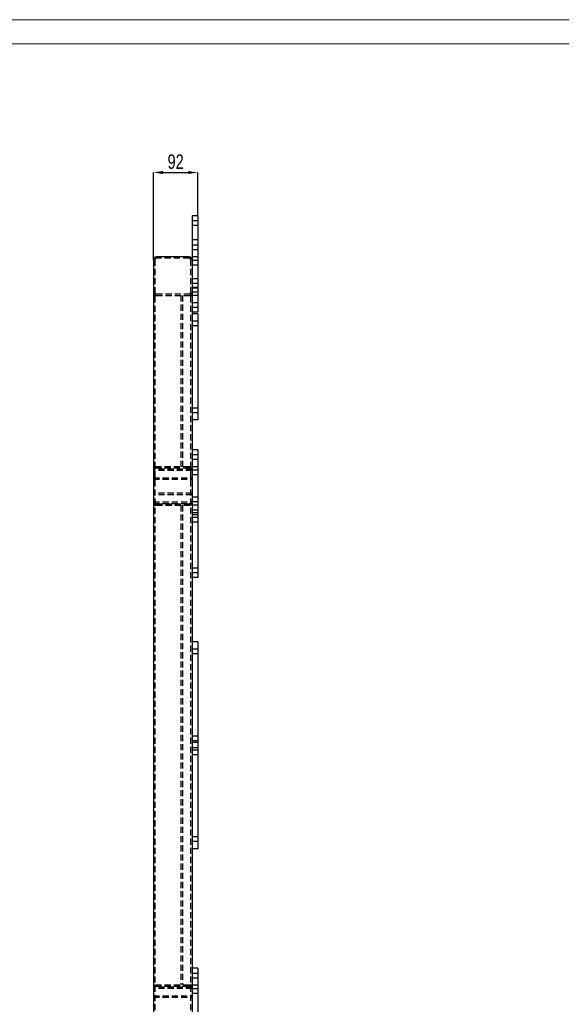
# Model space of a CAD drawing. Header units: millimetres. Extents: x 0 to 841, y 0 to 594.
# Tile 15 of 17: x 342 to 455, y 390 to 594. Entities that reach past the tile are written whole.
import ezdxf

# ---------------------------------------------------------------- set-up
doc = ezdxf.new("R2010")
doc.units = ezdxf.units.MM
doc.header["$PDSIZE"] = -1
doc.linetypes.add('HIDDEN', pattern=[1.905, 1.27, -0.635])
for name, color, linetype in [('COTES', 1, 'Continuous'), ('TRAIT-FINS', 9, 'Continuous'), ('TRAIT-TIRET', 2, 'HIDDEN')]:
    doc.layers.add(name, color=color, linetype=linetype)
doc.layers.add('TRAIT-FORT', color=4, linetype='Continuous', lineweight=25)
doc.styles.add('SLDTEXTSTYLE0', font='TXT', dxfattribs={"width": 0.75})
doc.dimstyles.new('SLDDIMSTYLE8', dxfattribs={"dimtxt": 3, "dimasz": 2, "dimexe": 0, "dimexo": 0.0625, "dimgap": 0.75, "dimtad": 1, "dimdec": 0, "dimlfac": 10, "dimrnd": 1e-09, "dimzin": 12, "dimdsep": 46, "dimtxsty": 'SLDTEXTSTYLE0', "dimsah": 1, "dimcen": 0.09, "dimadec": 0, "dimazin": 3, "dimtfac": 1, "dimtdec": 0, "dimtmove": 0, "dimatfit": 0, "dimfxl": 1, "dimfrac": 2, "dimtolj": 1, "dimtzin": 12, "dimarcsym": 0})

# ---------------------------------------------------------------- blocks, each defined once
blk = doc.blocks.new('_D_46')
at = {"layer": 'COTES', "color": 0, "lineweight": -2, "transparency": 16777216}
for p, q in [((369.92, 544.29), (369.92, 562.32)), ((371.92, 562.32), (377.12, 562.32)), ((379.12, 553.39), (379.12, 562.32))]:
    blk.add_line(p, q, dxfattribs=at)
at = {"layer": 'COTES', "color": 0, "transparency": 16777216}
for points in [[(371.92, 562.65), (371.92, 561.99), (369.92, 562.32)], [(377.12, 562.65), (377.12, 561.99), (379.12, 562.32)]]:
    blk.add_solid(points, dxfattribs=at)
at = {"layer": 'Defpoints', "color": 0, "transparency": 16777216}
for p in [(379.12, 562.32), (379.12, 553.33), (369.92, 544.23)]:
    blk.add_point(p, dxfattribs=at)
at = {"layer": 'COTES', "color": 0, "transparency": 16777216, "insert": (374.52, 566.07), "char_height": 3, "attachment_point": 2, "style": 'SLDTEXTSTYLE0'}
blk.add_mtext('\\A1;92', dxfattribs=at)

msp = doc.modelspace()

# ---------------------------------------------------------------- linework, layer by layer
at = {"lineweight": 18}
for p, q in [((841, 594), (0, 594)), ((836, 589), (5, 589))]:
    msp.add_line(p, q, dxfattribs=at)
at = {"layer": 'TRAIT-FINS', "lineweight": 18}
for p, q in [((379.12, 552.33), (377.92, 552.33)), ((379.12, 552.33), (377.92, 552.33)), ((379.12, 552.33), (377.92, 552.33)), ((379.12, 552.33), (377.92, 552.33)), ((379.12, 551.33), (377.92, 551.33)), ((379.12, 551.33), (377.92, 551.33)), ((379.12, 551.33), (377.92, 551.33)), ((379.12, 551.33), (377.92, 551.33)), ((379.12, 547.33), (377.92, 547.33)), ((379.12, 547.33), (377.92, 547.33)), ((379.12, 547.33), (377.92, 547.33)), ((379.12, 547.33), (377.92, 547.33)), ((379.12, 547.33), (377.92, 547.33)), ((379.12, 547.33), (377.92, 547.33)), ((379.12, 547.33), (377.92, 547.33)), ((379.12, 547.33), (377.92, 547.33)), ((379.12, 546.33), (377.92, 546.33)), ((379.12, 546.33), (377.92, 546.33)), ((379.12, 546.33), (377.92, 546.33)), ((379.12, 546.33), (377.92, 546.33)), ((379.12, 546.33), (377.92, 546.33)), ((379.12, 546.33), (377.92, 546.33)), ((379.12, 546.33), (377.92, 546.33)), ((379.12, 546.33), (377.92, 546.33)), ((379.12, 544.13), (377.92, 544.13)), ((379.12, 544.13), (377.92, 544.13)), ((377.92, 544.13), (377.92, 543.13)), ((379.12, 543.13), (377.92, 543.13)), ((379.12, 543.13), (377.92, 543.13)), ((379.12, 540.33), (377.92, 540.33)), ((379.12, 540.33), (377.92, 540.33)), ((379.12, 540.33), (377.92, 540.33)), ((379.12, 540.33), (377.92, 540.33)), ((379.12, 539.33), (377.92, 539.33)), ((379.12, 539.33), (377.92, 539.33)), ((379.12, 539.33), (377.92, 539.33)), ((379.12, 539.33), (377.92, 539.33)), ((379.12, 538.53), (377.92, 538.53)), ((379.12, 538.53), (377.92, 538.53)), ((377.92, 538.53), (377.92, 537.53)), ((379.12, 537.53), (377.92, 537.53)), ((379.12, 537.53), (377.92, 537.53)), ((379.12, 535.33), (377.92, 535.33)), ((379.12, 535.33), (377.92, 535.33)), ((379.12, 535.33), (377.92, 535.33)), ((379.12, 535.33), (377.92, 535.33)), ((379.12, 535.33), (377.92, 535.33)), ((379.12, 535.33), (377.92, 535.33)), ((379.12, 535.33), (377.92, 535.33)), ((379.12, 535.33), (377.92, 535.33)), ((379.12, 534.33), (377.92, 534.33)), ((379.12, 534.33), (377.92, 534.33)), ((379.12, 534.33), (377.92, 534.33)), ((379.12, 534.33), (377.92, 534.33)), ((379.12, 534.33), (377.92, 534.33)), ((379.12, 534.33), (377.92, 534.33)), ((379.12, 534.33), (377.92, 534.33)), ((379.12, 534.33), (377.92, 534.33)), ((379.12, 503.83), (377.92, 503.83)), ((379.12, 503.83), (377.92, 503.83)), ((379.12, 503.83), (377.92, 503.83)), ((379.12, 503.83), (377.92, 503.83)), ((379.12, 503.83), (377.92, 503.83)), ((379.12, 503.83), (377.92, 503.83)), ((379.12, 503.83), (377.92, 503.83)), ((379.12, 503.83), (377.92, 503.83)), ((379.12, 502.83), (377.92, 502.83)), ((379.12, 502.83), (377.92, 502.83)), ((379.12, 502.83), (377.92, 502.83)), ((379.12, 502.83), (377.92, 502.83)), ((379.12, 502.83), (377.92, 502.83)), ((379.12, 502.83), (377.92, 502.83)), ((379.12, 502.83), (377.92, 502.83)), ((379.12, 502.83), (377.92, 502.83)), ((379.12, 500.63), (377.92, 500.63)), ((379.12, 500.63), (377.92, 500.63)), ((377.92, 500.63), (377.92, 499.63)), ((379.12, 499.63), (377.92, 499.63)), ((379.12, 499.63), (377.92, 499.63)), ((379.12, 495.03), (377.92, 495.03)), ((379.12, 495.03), (377.92, 495.03)), ((377.92, 495.03), (377.92, 494.03)), ((379.12, 494.03), (377.92, 494.03)), ((379.12, 494.03), (377.92, 494.03)), ((379.12, 492.33), (377.92, 492.33)), ((379.12, 492.33), (377.92, 492.33)), ((379.12, 492.33), (377.92, 492.33)), ((379.12, 492.33), (377.92, 492.33)), ((379.12, 491.83), (377.92, 491.83)), ((379.12, 491.83), (377.92, 491.83)), ((379.12, 491.83), (377.92, 491.83)), ((379.12, 491.83), (377.92, 491.83)), ((379.12, 491.83), (377.92, 491.83)), ((379.12, 491.83), (377.92, 491.83)), ((379.12, 491.83), (377.92, 491.83)), ((379.12, 491.83), (377.92, 491.83)), ((379.12, 491.33), (377.92, 491.33)), ((379.12, 491.33), (377.92, 491.33)), ((379.12, 491.33), (377.92, 491.33)), ((379.12, 491.33), (377.92, 491.33)), ((379.12, 490.83), (377.92, 490.83)), ((379.12, 490.83), (377.92, 490.83)), ((379.12, 490.83), (377.92, 490.83)), ((379.12, 490.83), (377.92, 490.83)), ((379.12, 490.83), (377.92, 490.83)), ((379.12, 490.83), (377.92, 490.83)), ((379.12, 490.83), (377.92, 490.83)), ((379.12, 490.83), (377.92, 490.83)), ((379.12, 480.33), (377.92, 480.33)), ((379.12, 480.33), (377.92, 480.33)), ((379.12, 480.33), (377.92, 480.33)), ((379.12, 480.33), (377.92, 480.33)), ((379.12, 479.33), (377.92, 479.33)), ((379.12, 479.33), (377.92, 479.33)), ((379.12, 479.33), (377.92, 479.33)), ((379.12, 479.33), (377.92, 479.33)), ((379.12, 396.33), (377.92, 396.33)), ((379.12, 396.33), (377.92, 396.33)), ((379.12, 396.33), (377.92, 396.33)), ((379.12, 396.33), (377.92, 396.33)), ((379.12, 396.33), (377.92, 396.33)), ((379.12, 396.33), (377.92, 396.33)), ((379.12, 396.33), (377.92, 396.33)), ((379.12, 396.33), (377.92, 396.33)), ((379.12, 395.33), (377.92, 395.33)), ((379.12, 395.33), (377.92, 395.33)), ((379.12, 395.33), (377.92, 395.33)), ((379.12, 395.33), (377.92, 395.33)), ((379.12, 395.33), (377.92, 395.33)), ((379.12, 395.33), (377.92, 395.33)), ((379.12, 395.33), (377.92, 395.33)), ((379.12, 395.33), (377.92, 395.33)), ((379.12, 393.13), (377.92, 393.13)), ((379.12, 393.13), (377.92, 393.13)), ((377.92, 393.13), (377.92, 392.13)), ((379.12, 392.13), (377.92, 392.13)), ((379.12, 392.13), (377.92, 392.13))]:
    msp.add_line(p, q, dxfattribs=at)
at = {"layer": 'TRAIT-FORT', "lineweight": 25}
for p, q in [((379.12, 553.33), (377.92, 553.33)), ((377.92, 553.33), (377.92, 548.33)), ((379.12, 553.33), (379.12, 548.33)), ((377.92, 548.33), (377.92, 533.33)), ((379.12, 548.33), (377.92, 548.33)), ((379.12, 548.33), (379.12, 533.33)), ((369.92, 544.23), (369.92, 375.83)), ((377.32, 544.83), (370.52, 544.83)), ((379.12, 533.33), (377.92, 533.33)), ((377.92, 533.33), (377.92, 504.83)), ((379.12, 533.03), (377.92, 533.03)), ((379.12, 533.03), (379.12, 511.03)), ((379.12, 511.03), (377.92, 511.03)), ((377.92, 504.83), (377.92, 489.83)), ((379.12, 504.83), (377.92, 504.83)), ((379.12, 504.83), (379.12, 489.83)), ((379.12, 489.83), (377.92, 489.83)), ((377.92, 489.83), (377.92, 444.13)), ((379.12, 489.83), (379.12, 478.33)), ((379.12, 478.33), (377.92, 478.33)), ((379.12, 465.03), (377.92, 465.03)), ((379.12, 465.03), (379.12, 444.13)), ((379.12, 444.13), (377.92, 444.13)), ((377.92, 444.13), (377.92, 422.13)), ((379.12, 444.13), (379.12, 422.13)), ((379.12, 422.13), (377.92, 422.13)), ((377.92, 422.13), (377.92, 378.33)), ((379.12, 397.33), (377.92, 397.33)), ((379.12, 397.33), (379.12, 382.33))]:
    msp.add_line(p, q, dxfattribs=at)
for centre, start, end in [((370.52, 544.23), 90, 180), ((377.32, 544.23), 0, 90)]:
    msp.add_arc(centre, 0.6, start, end, dxfattribs=at)
at = {"layer": 'TRAIT-TIRET'}
for p, q in [((379.12, 552.28), (377.92, 552.28)), ((377.92, 551.38), (379.12, 551.38)), ((379.12, 547.28), (377.92, 547.28)), ((377.92, 546.38), (379.12, 546.38)), ((370.22, 544.23), (370.22, 375.83)), ((377.32, 544.53), (370.52, 544.53)), ((377.62, 544.23), (377.62, 375.83)), ((379.12, 544.83), (377.92, 544.83)), ((379.12, 544.08), (377.92, 544.08)), ((377.92, 543.18), (379.12, 543.18)), ((379.12, 540.28), (377.92, 540.28)), ((377.92, 539.38), (379.12, 539.38)), ((370.52, 537.13), (377.32, 537.13)), ((379.12, 538.48), (377.92, 538.48)), ((379.12, 538.33), (377.92, 538.33)), ((377.92, 537.58), (379.12, 537.58)), ((369.92, 536.83), (370.52, 536.83)), ((370.52, 536.83), (377.32, 536.83)), ((375.62, 536.83), (375.62, 501.33)), ((375.92, 536.83), (375.92, 501.33)), ((377.32, 536.83), (377.92, 536.83)), ((379.12, 536.83), (377.92, 536.83)), ((379.12, 535.28), (377.92, 535.28)), ((377.92, 534.38), (379.12, 534.38)), ((379.12, 531.48), (377.92, 531.48)), ((377.92, 530.58), (379.12, 530.58)), ((379.12, 513.48), (377.92, 513.48)), ((377.92, 512.58), (379.12, 512.58)), ((379.12, 503.78), (377.92, 503.78)), ((377.92, 502.88), (379.12, 502.88)), ((370.52, 501.33), (369.92, 501.33)), ((377.92, 500.82), (369.92, 500.82)), ((370.23, 500.82), (369.92, 500.82)), ((377.92, 500.52), (369.92, 500.52)), ((377.32, 501.33), (370.52, 501.33)), ((377.32, 501.03), (370.52, 501.03)), ((377.92, 500.82), (377.61, 500.82)), ((379.12, 501.33), (377.92, 501.33)), ((379.12, 500.58), (377.92, 500.58)), ((369.92, 499.02), (377.92, 499.02)), ((369.92, 498.72), (377.92, 498.72)), ((369.92, 498.72), (370.22, 498.72)), ((377.62, 498.72), (377.92, 498.72)), ((377.92, 499.68), (379.12, 499.68)), ((377.92, 495.82), (369.92, 495.82)), ((370.22, 495.82), (369.92, 495.82)), ((377.92, 495.52), (369.92, 495.52)), ((369.92, 494.02), (377.92, 494.02)), ((377.92, 495.82), (377.62, 495.82)), ((379.12, 494.98), (377.92, 494.98)), ((377.92, 494.08), (379.12, 494.08)), ((369.92, 493.72), (377.92, 493.72)), ((369.92, 493.33), (370.52, 493.33)), ((369.95, 493.72), (370.29, 493.72)), ((370.52, 493.63), (377.32, 493.63)), ((370.52, 493.33), (377.32, 493.33)), ((375.62, 493.33), (375.62, 393.83)), ((375.92, 493.33), (375.92, 393.83)), ((377.55, 493.72), (377.88, 493.72)), ((379.12, 493.33), (377.92, 493.33)), ((379.12, 492.28), (377.92, 492.28)), ((379.12, 491.78), (377.92, 491.78)), ((377.92, 491.38), (379.12, 491.38)), ((377.92, 490.88), (379.12, 490.88)), ((379.12, 480.28), (377.92, 480.28)), ((377.92, 479.38), (379.12, 479.38)), ((379.12, 463.48), (377.92, 463.48)), ((377.92, 462.58), (379.12, 462.58)), ((379.12, 445.48), (377.92, 445.48)), ((377.92, 444.58), (379.12, 444.58)), ((379.12, 443.03), (377.92, 443.03)), ((379.12, 442.58), (377.92, 442.58)), ((377.92, 441.68), (379.12, 441.68)), ((379.12, 424.58), (377.92, 424.58)), ((377.92, 423.68), (379.12, 423.68)), ((379.12, 396.28), (377.92, 396.28)), ((377.92, 395.38), (379.12, 395.38)), ((369.92, 393.83), (370.52, 393.83)), ((377.92, 393.41), (369.92, 393.41)), ((377.92, 393.11), (369.92, 393.11)), ((370.28, 393.41), (369.95, 393.41)), ((377.32, 393.83), (370.52, 393.83)), ((377.32, 393.53), (370.52, 393.53)), ((377.92, 393.83), (377.32, 393.83)), ((377.89, 393.41), (377.55, 393.41)), ((379.12, 393.83), (377.92, 393.83)), ((379.12, 393.08), (377.92, 393.08)), ((377.92, 392.18), (379.12, 392.18)), ((369.92, 391.61), (377.92, 391.61)), ((369.92, 391.31), (377.92, 391.31)), ((369.92, 391.31), (370.22, 391.31)), ((377.62, 391.31), (377.92, 391.31))]:
    msp.add_line(p, q, dxfattribs=at)
for centre, radius, start, end in [((370.52, 544.23), 0.3, 90, 180), ((377.32, 544.23), 0.3, 0, 90), ((370.52, 537.43), 0.6, 180, 270), ((370.52, 537.43), 0.3, 180, 270), ((377.32, 537.43), 0.6, 270, 0), ((377.32, 537.43), 0.3, 270, 0), ((370.52, 500.73), 0.6, 90, 180), ((370.52, 500.73), 0.3, 90, 180), ((377.32, 500.73), 0.6, 0, 90), ((377.32, 500.73), 0.3, 0, 90), ((370.52, 493.93), 0.6, 180, 270), ((370.52, 493.93), 0.3, 180, 270), ((377.32, 493.93), 0.3, 270, 0), ((377.32, 493.93), 0.6, 270, 0), ((370.52, 393.23), 0.6, 90, 180), ((370.52, 393.23), 0.3, 90, 180), ((377.32, 393.23), 0.6, 0, 90), ((377.32, 393.23), 0.3, 0, 90)]:
    msp.add_arc(centre, radius, start, end, dxfattribs=at)

# ---------------------------------------------------------------- dimensions: what is measured, and where the dimension line sits
at = {"layer": 'COTES'}
dim = msp.add_linear_dim(base=(379.12, 562.32), p1=(369.92, 544.23), p2=(379.12, 553.33), dimstyle='SLDDIMSTYLE8', dxfattribs=at)
dim.commit()
dim.dimension.update_dxf_attribs({"geometry": '_D_46', "text_midpoint": (374.52, 562.32), "dimtype": 160})

doc.saveas('drawing.dxf')
